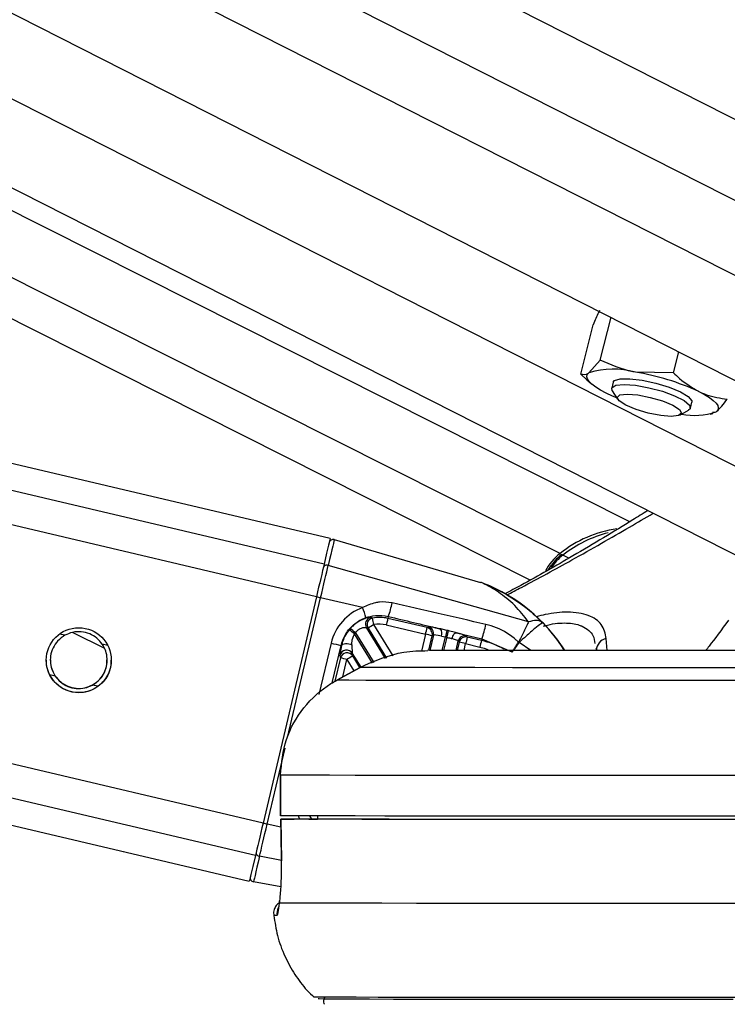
# Model space of a CAD drawing. Header units: millimetres. Extents: x 10 to 13239, y 20 to 10604.
# Tile 50 of 132: x 5384 to 5436, y 2934 to 3007. Entities that reach past the tile are written whole.
import ezdxf

# ---------------------------------------------------------------- set-up
doc = ezdxf.new("R2010")
doc.units = ezdxf.units.MM
doc.layers.add('COMPONENT_GEOMETRY', color=7, linetype='Continuous')
doc.styles.add('SLDTEXTSTYLE0', font='TXT', dxfattribs={"width": 0.75})
doc.dimstyles.new('SLDDIMSTYLE0', dxfattribs={"dimtxt": 75, "dimasz": 3.302, "dimexe": 0, "dimexo": 0.0625, "dimgap": 18.75, "dimtad": 0, "dimtih": 1, "dimtoh": 1, "dimdec": 0, "dimrnd": 1e-09, "dimzin": 12, "dimdsep": 46, "dimtxsty": 'SLDTEXTSTYLE0', "dimsah": 1, "dimcen": 0.09, "dimadec": 0, "dimazin": 3, "dimtfac": 1, "dimtdec": 0, "dimtofl": 0, "dimtmove": 0, "dimatfit": 3, "dimfxl": 1, "dimfrac": 2, "dimtolj": 1, "dimtzin": 12, "dimarcsym": 0})

# ---------------------------------------------------------------- blocks, each defined once
blk = doc.blocks.new('_D_5')
at = {"layer": 'COMPONENT_GEOMETRY', "color": 7}
for p, q in [((6913.409, 3087.794), (6453.731, 3087.794)), ((6456.906, 3087.794), (6456.906, 2097.186)), ((6306.854, 2081.952), (6284.002, 2081.952)), ((6284.002, 2081.952), (6284.002, 1962.889)), ((6606.958, 2081.952), (6629.809, 2081.952)), ((6629.809, 2081.952), (6629.809, 1962.889)), ((6284.002, 1962.889), (6306.854, 1962.889)), ((6629.809, 1962.889), (6606.958, 1962.889)), ((6456.906, 860.067), (6456.906, 1850.675)), ((4047.614, 860.067), (6460.081, 860.067))]:
    blk.add_line(p, q, dxfattribs=at)
for points in [[(6456.906, 3087.794), (6456.398, 3084.492), (6457.414, 3084.492)], [(6456.906, 860.067), (6457.414, 863.369), (6456.398, 863.369)]]:
    blk.add_solid(points, dxfattribs=at)
at = {"layer": 'COMPONENT_GEOMETRY', "color": 7, "char_height": 75, "attachment_point": 1, "style": 'SLDTEXTSTYLE0'}
for s, insert in [('7\'3.71"', (6306.854, 2059.569)), ('2228mm', (6252.322, 1947.356))]:
    blk.add_mtext(s, dxfattribs=dict(at, insert=insert))

msp = doc.modelspace()

# ---------------------------------------------------------------- linework, layer by layer
at = {"color": 7, "linetype": 'Continuous', "lineweight": 25}
for p, q in [((5203.57, 3098.5), (5470.032, 2963.214)), ((5429.017, 2969.64), (5173.519, 3098.238)), ((5178.595, 3098.283), (5445.625, 2962.709)), ((5406.898, 2968.408), (4867.546, 3095.587)), ((4758.261, 3094.643), (5400.93, 2943.102)), ((5426.833, 2981.57), (5427.637, 2984.738)), ((5425.395, 2980.54), (5426.321, 2984.185)), ((5432.245, 2980.65), (5432.638, 2982.199)), ((5426.833, 2981.57), (5426.007, 2980.634)), ((5432.245, 2980.65), (5429.432, 2980.69)), ((5425.395, 2980.54), (5425.851, 2980.117)), ((5425.849, 2980.118), (5426.191, 2979.819)), ((5427.792, 2979.938), (5427.683, 2979.505)), ((5427.729, 2979.311), (5428.125, 2978.688)), ((5432.72, 2977.522), (5433.365, 2977.88)), ((5433.498, 2978.028), (5433.608, 2978.462)), ((5435.132, 2977.725), (5435.393, 2977.765)), ((5434.959, 2977.593), (5435.151, 2977.637)), ((5407.201, 2968.319), (5418.007, 2965.166)), ((5421.545, 2962.25), (5406.754, 2966.415)), ((5405.885, 2964.103), (5401.943, 2947.386)), ((5409.299, 2963.298), (5406.192, 2964.03)), ((5411.192, 2962.647), (5411.157, 2962.504)), ((5414.059, 2961.82), (5411.157, 2962.504)), ((5410.994, 2959.539), (5409.579, 2961.828)), ((5409.579, 2961.828), (5409.698, 2961.778)), ((5411.043, 2962.019), (5413.945, 2961.335)), ((5414.149, 2961.874), (5414.059, 2961.82)), ((5387.912, 2961.471), (5390.238, 2960.3)), ((5414.52, 2961.273), (5414.254, 2960.144)), ((5414.431, 2961.219), (5414.52, 2961.273)), ((5415.524, 2961.62), (5415.059, 2961.724)), ((5415.111, 2961.2), (5415.412, 2961.138)), ((5416.227, 2961.445), (5418.096, 2960.999)), ((5417.016, 2961.123), (5416.96, 2961.211)), ((5418.066, 2960.875), (5417.016, 2961.123)), ((5407.704, 2960.503), (5407.743, 2960.495)), ((5416.194, 2960.136), (5416.359, 2960.839)), ((5416.359, 2960.839), (5416.415, 2960.752)), ((5416.901, 2960.638), (5417.952, 2960.39)), ((5418.096, 2960.999), (5418.066, 2960.875)), ((5418.096, 2960.999), (5420.314, 2960.038)), ((5420.849, 2960.72), (5420.846, 2960.723)), ((5420.852, 2960.718), (5420.849, 2960.72)), ((5407.626, 2959.773), (5407.657, 2959.583)), ((5408.536, 2959.921), (5409.165, 2958.905)), ((5408.568, 2959.731), (5408.536, 2959.921)), ((5426.518, 2960.304), (5426.557, 2960.14)), ((5409.113, 2958.889), (5407.382, 2957.939)), ((5407.383, 2957.937), (5409.114, 2958.887)), ((5409.114, 2958.887), (5409.112, 2958.89)), ((5407.383, 2957.937), (5407.382, 2957.939)), ((5403.227, 2950.932), (5403.231, 2947.932)), ((5403.237, 2950.932), (5403.227, 2950.932)), ((5403.241, 2947.932), (5403.237, 2950.932)), ((5403.231, 2947.932), (5403.241, 2947.932)), ((5403.249, 2947.682), (5403.3, 2944.597)), ((5403.255, 2947.682), (5403.26, 2947.682)), ((5405.975, 2947.687), (5404.246, 2947.685)), ((5405.331, 2947.683), (5405.975, 2947.684)), ((5405.97, 2947.934), (5405.975, 2947.68)), ((5403.306, 2944.595), (5403.297, 2944.597)), ((5403.264, 2942.679), (5401.242, 2943.045)), ((5403.164, 2941.484), (5403.167, 2941.643))]:
    msp.add_line(p, q, dxfattribs=at)
at = {"color": 8, "linetype": 'Continuous', "lineweight": 25}
for p, q in [((5218.539, 3098.63), (5470.022, 2970.95)), ((5229.273, 3098.723), (5470.014, 2976.497)), ((5240.89, 3098.824), (5470.006, 2982.5)), ((5421.671, 2965.335), (5157.889, 3098.103)), ((5423.873, 2967.298), (5163.889, 3098.155)), ((5191.299, 3098.393), (5451.53, 2966.271)), ((5405.885, 2964.103), (4848.959, 3095.426)), ((5406.45, 2966.501), (4859.314, 3095.516)), ((5401.378, 2944.992), (4766.425, 3094.713)), ((5401.943, 2947.386), (4776.767, 3094.803)), ((5424.511, 2966.944), (5424.087, 2967.179)), ((5403.756, 2953.698), (5406.192, 2964.03)), ((5409.698, 2961.778), (5411.067, 2959.565)), ((5411.551, 2959.733), (5410.123, 2962.041)), ((5422.62, 2962.168), (5422.49, 2962.278)), ((5387.321, 2961.255), (5386.919, 2961.35)), ((5410.034, 2959.207), (5408.701, 2961.363)), ((5408.764, 2961.436), (5410.123, 2959.238)), ((5413.945, 2961.335), (5413.652, 2960.094)), ((5414.177, 2960.145), (5414.431, 2961.219)), ((5415.177, 2960.139), (5415.412, 2961.138)), ((5415.502, 2961.117), (5415.271, 2960.139)), ((5390.477, 2960.511), (5390.074, 2960.606)), ((5406.967, 2960.675), (5406.075, 2956.892)), ((5407.053, 2957.741), (5407.704, 2960.503)), ((5416.415, 2960.752), (5416.27, 2960.136)), ((5416.782, 2960.134), (5416.901, 2960.638)), ((5421.705, 2960.126), (5420.852, 2960.718)), ((5427.353, 2960.123), (5427.272, 2961.016)), ((5407.657, 2959.583), (5407.25, 2957.858)), ((5409.094, 2958.879), (5408.568, 2959.731)), ((5407.842, 2958.191), (5408.143, 2959.469)), ((5408.143, 2959.469), (5408.656, 2958.638)), ((5386.608, 2958.233), (5386.208, 2958.327)), ((5389.745, 2957.493), (5389.361, 2957.584)), ((5402.25, 2947.314), (5403.572, 2952.918)), ((5403.259, 2947.076), (5402.25, 2947.314)), ((5405.537, 2947.686), (5405.39, 2947.922)), ((5403.299, 2944.625), (5401.688, 2944.932))]:
    msp.add_line(p, q, dxfattribs=at)
at = {"color": 7, "linetype": 'Continuous', "lineweight": 25, "flags": 128}
for points in [[(5427.276, 2979.144), (5426.856, 2979.365), (5426.502, 2979.583), (5426.219, 2979.795), (5426.014, 2979.996), (5425.888, 2980.184), (5425.845, 2980.355), (5425.885, 2980.506), (5426.007, 2980.634)], [(5427.792, 2979.938), (5427.885, 2980.061), (5428.31, 2980.192), (5429.023, 2980.203), (5429.939, 2980.094), (5430.947, 2979.876), (5431.925, 2979.577), (5432.755, 2979.233), (5433.337, 2978.884), (5433.602, 2978.574), (5433.608, 2978.462)], [(5427.729, 2979.311), (5427.697, 2979.543), (5427.989, 2979.719), (5428.594, 2979.78)], [(5428.594, 2979.78), (5429.44, 2979.719), (5430.424, 2979.543), (5431.429, 2979.273), (5432.333, 2978.943), (5433.026, 2978.59), (5433.426, 2978.26), (5433.483, 2977.99), (5433.365, 2977.88)], [(5434.125, 2979.255), (5434.545, 2979.034), (5434.899, 2978.816), (5435.181, 2978.605), (5435.387, 2978.403), (5435.512, 2978.216), (5435.555, 2978.045), (5435.515, 2977.894), (5435.393, 2977.765)], [(5428.055, 2978.799), (5427.754, 2978.924), (5427.276, 2979.144)], [(5428.83, 2979.071), (5429.616, 2979.008), (5430.53, 2978.829), (5431.433, 2978.561), (5432.187, 2978.245), (5432.678, 2977.928), (5432.831, 2977.66), (5432.623, 2977.481), (5432.085, 2977.418), (5431.3, 2977.481), (5430.386, 2977.66), (5429.483, 2977.928), (5428.729, 2978.245), (5428.237, 2978.561), (5428.084, 2978.829), (5428.292, 2979.008), (5428.83, 2979.071)], [(5406.898, 2968.408), (5406.898, 2968.408), (5406.869, 2968.283), (5406.783, 2967.917), (5406.642, 2967.319), (5406.45, 2966.501)], [(5407.201, 2968.319), (5407.194, 2968.287), (5407.172, 2968.195), (5407.136, 2968.042), (5407.087, 2967.83), (5407.023, 2967.559), (5406.946, 2967.232), (5406.856, 2966.85), (5406.754, 2966.415)], [(5406.45, 2966.501), (5406.399, 2966.283), (5406.34, 2966.033), (5406.275, 2965.756), (5406.204, 2965.455), (5406.128, 2965.134), (5406.049, 2964.799), (5405.967, 2964.453), (5405.885, 2964.103)], [(5406.192, 2964.03), (5406.274, 2964.379), (5406.355, 2964.723), (5406.434, 2965.056), (5406.509, 2965.375), (5406.58, 2965.675), (5406.645, 2965.95), (5406.703, 2966.198), (5406.754, 2966.415)], [(5411.157, 2962.504), (5411.154, 2962.491), (5411.147, 2962.461), (5411.136, 2962.414), (5411.122, 2962.354), (5411.105, 2962.281), (5411.086, 2962.199), (5411.065, 2962.111), (5411.043, 2962.019)], [(5415.893, 2961.012), (5415.921, 2961.102), (5415.956, 2961.188), (5415.996, 2961.265), (5416.04, 2961.331), (5416.087, 2961.384), (5416.136, 2961.421), (5416.183, 2961.442), (5416.227, 2961.445)], [(5407.743, 2960.495), (5407.778, 2960.552), (5407.842, 2960.598), (5407.93, 2960.631), (5408.036, 2960.648), (5408.155, 2960.648), (5408.278, 2960.631), (5408.398, 2960.599), (5408.508, 2960.553)], [(5467.467, 2958.887), (5462.355, 2958.882), (5457.328, 2958.877), (5452.415, 2958.873), (5447.644, 2958.869), (5443.043, 2958.866), (5438.636, 2958.864), (5434.45, 2958.862), (5430.507, 2958.862), (5426.829, 2958.862), (5423.439, 2958.862), (5420.354, 2958.864), (5417.593, 2958.866), (5415.171, 2958.869), (5413.101, 2958.873), (5411.395, 2958.877), (5410.064, 2958.882), (5409.114, 2958.887)], [(5467.47, 2957.937), (5462.489, 2957.931), (5457.585, 2957.926), (5452.782, 2957.922), (5448.106, 2957.918), (5443.58, 2957.915), (5439.226, 2957.913), (5435.069, 2957.911), (5431.128, 2957.91), (5427.423, 2957.91), (5423.974, 2957.91), (5420.799, 2957.911), (5417.912, 2957.913), (5415.33, 2957.915), (5413.065, 2957.918), (5411.129, 2957.922), (5409.532, 2957.926), (5408.281, 2957.931), (5407.383, 2957.937)], [(5467.413, 2950.932), (5462.358, 2950.926), (5457.373, 2950.921), (5452.483, 2950.917), (5447.71, 2950.913), (5443.077, 2950.91), (5438.604, 2950.907), (5434.314, 2950.905), (5430.227, 2950.904), (5426.36, 2950.903), (5422.733, 2950.903), (5419.362, 2950.904), (5416.264, 2950.905), (5413.452, 2950.907), (5410.94, 2950.91), (5408.74, 2950.913), (5406.861, 2950.917), (5405.313, 2950.921), (5404.103, 2950.926), (5403.237, 2950.932)], [(5401.943, 2947.386), (5401.86, 2947.036), (5401.779, 2946.69), (5401.7, 2946.355), (5401.624, 2946.035), (5401.553, 2945.734), (5401.488, 2945.458), (5401.429, 2945.209), (5401.378, 2944.992)], [(5401.688, 2944.932), (5401.74, 2945.148), (5401.798, 2945.396), (5401.863, 2945.671), (5401.933, 2945.97), (5402.009, 2946.288), (5402.087, 2946.622), (5402.168, 2946.965), (5402.25, 2947.314)], [(5467.417, 2947.932), (5462.362, 2947.926), (5457.377, 2947.921), (5452.487, 2947.917), (5447.714, 2947.913), (5443.081, 2947.909), (5438.608, 2947.907), (5434.318, 2947.905), (5430.231, 2947.904), (5426.364, 2947.903), (5422.737, 2947.903), (5419.366, 2947.904), (5416.268, 2947.905), (5413.456, 2947.907), (5410.944, 2947.909), (5408.744, 2947.913), (5406.865, 2947.917), (5405.317, 2947.921), (5404.107, 2947.926), (5403.241, 2947.932)], [(5403.306, 2944.595), (5403.274, 2946.594), (5403.255, 2947.682)], [(5467.311, 2947.682), (5461.99, 2947.676), (5456.749, 2947.671), (5451.616, 2947.666), (5446.617, 2947.662), (5441.78, 2947.659), (5437.127, 2947.656), (5432.685, 2947.654), (5428.475, 2947.653), (5424.52, 2947.653), (5420.84, 2947.653), (5417.454, 2947.654), (5414.38, 2947.656), (5411.634, 2947.659), (5409.23, 2947.662), (5407.181, 2947.666), (5405.496, 2947.671), (5404.185, 2947.676), (5403.255, 2947.682)], [(5466.258, 2947.683), (5461.232, 2947.678), (5456.286, 2947.673), (5451.444, 2947.668), (5446.731, 2947.665), (5442.169, 2947.662), (5437.779, 2947.659), (5433.585, 2947.658), (5429.607, 2947.657), (5425.863, 2947.656), (5422.373, 2947.657), (5419.154, 2947.658), (5416.22, 2947.659), (5413.588, 2947.662), (5411.269, 2947.665), (5409.274, 2947.668), (5407.615, 2947.673), (5406.298, 2947.678), (5405.331, 2947.683)], [(5401.378, 2944.992), (5401.186, 2944.178), (5401.045, 2943.583), (5400.959, 2943.221), (5400.93, 2943.102)], [(5401.688, 2944.932), (5401.586, 2944.5), (5401.496, 2944.12), (5401.419, 2943.794), (5401.356, 2943.526), (5401.306, 2943.316), (5401.27, 2943.165), (5401.249, 2943.075), (5401.242, 2943.045)], [(5468.972, 2941.484), (5463.747, 2941.478), (5458.591, 2941.472), (5453.529, 2941.468), (5448.587, 2941.464), (5443.79, 2941.46), (5439.16, 2941.457), (5434.722, 2941.455), (5430.497, 2941.454), (5426.506, 2941.453), (5422.769, 2941.453), (5419.306, 2941.454), (5416.132, 2941.455), (5413.264, 2941.457), (5410.716, 2941.46), (5408.501, 2941.464), (5406.63, 2941.468), (5405.112, 2941.472), (5403.955, 2941.478), (5403.164, 2941.484)], [(5438.409, 2934.505), (5434.298, 2934.503), (5430.397, 2934.502), (5426.727, 2934.502), (5423.304, 2934.502), (5420.146, 2934.503), (5417.267, 2934.505), (5414.682, 2934.507), (5412.404, 2934.51), (5410.443, 2934.514), (5408.809, 2934.518), (5407.51, 2934.523), (5406.552, 2934.528), (5405.94, 2934.534), (5405.678, 2934.541), (5405.667, 2934.542)], [(5436.645, 2934.361), (5432.606, 2934.36), (5428.792, 2934.359), (5425.221, 2934.359), (5421.91, 2934.36), (5418.877, 2934.361), (5416.137, 2934.363), (5413.702, 2934.366), (5411.586, 2934.37), (5409.798, 2934.373), (5408.348, 2934.378), (5407.243, 2934.383), (5406.488, 2934.389), (5406.087, 2934.395), (5406.018, 2934.399)]]:
    msp.add_lwpolyline(points, dxfattribs=at)
at = {"color": 8, "linetype": 'Continuous', "lineweight": 25, "flags": 128}
msp.add_lwpolyline([(5417.952, 2960.39), (5418.26, 2960.309), (5418.551, 2960.217)], dxfattribs=at)
at = {"color": 7, "linetype": 'Continuous', "lineweight": 25}
msp.add_circle((5388.341, 2959.417), 2.4, dxfattribs=at)
for centre, radius, start, end in [((5427.812, 2974.932), 5.981, 74.28874, 107.56397), ((5426.479, 2962.639), 18.29, 65.29121, 80.71009), ((5433.771, 2982.569), 5.07, 259.36029, 288.65963), ((5429.246, 2960.615), 8.574, 97.87152, 128.79863), ((5407.117, 2968.031), 0.3, 73.75097, 166.70541), ((5429.768, 2959.916), 9.221, 104.71737, 128.03188), ((5426.365, 2964.099), 4.055, 127.92157, 151.93354), ((5424.012, 2967.084), 0.121, 51.75954, 116.29792), ((5406.654, 2966.153), 0.28, 69.05538, 160.17103), ((5417.305, 2962.76), 2.506, 68.53598, 73.72527), ((5421.773, 3030.39), 68.164, 256.52083, 256.78627), ((5404.658, 2961.423), 5.006, 13.10558, 21.99292), ((5405.828, 2964.686), 5.738, 339.19036, 349.68122), ((5410.007, 2962.089), 0.501, 103.42966, 211.43992), ((5410.126, 2962.039), 0.501, 100.78022, 211.429), ((5410.529, 2959.841), 2.736, 76.72961, 100.46631), ((5194.91, 2922.435), 218.827, 10.42759, 10.55817), ((5410.913, 2959.505), 3.388, 138.03262, 140.00096), ((5289.472, 2829.738), 177.693, 47.82988, 47.99076), ((5465.039, 2872.976), 104.634, 121.65718, 121.93081), ((5410.529, 2959.842), 2.237, 76.7274, 100.46625), ((4993.472, 3060.774), 432.071, 346.69434, 346.76047), ((5413.943, 2961.333), 0.501, 346.90845, 76.5538), ((5414.033, 2961.387), 0.501, 346.90287, 76.56446), ((5412.57, 2963.098), 5.912, 339.20818, 349.87685), ((5326.002, 2862.398), 128.969, 50.11657, 50.33822), ((5410.484, 2959.876), 2.322, 137.80448, 140.17826), ((5386.215, 2843.368), 121.182, 76.53579, 76.7719), ((5414.606, 2961.415), 0.548, 336.89009, 34.35024), ((5718.777, 2891.265), 311.307, 166.93845, 167.0295), ((5687.693, 2898.537), 279.293, 166.95053, 167.05197), ((5416.846, 2960.723), 0.501, 76.90275, 166.57287), ((5416.902, 2960.635), 0.501, 76.89267, 166.56833), ((5867.253, 2854.506), 462.689, 166.67768, 166.73943), ((5448.609, 3136.641), 180.826, 256.68588, 256.92567), ((5392.184, 2856.333), 107.194, 76.66871, 76.93551), ((5868.091, 2854.296), 462.473, 166.67609, 166.73787), ((5416.516, 2954.307), 6.749, 61.52991, 76.7183), ((5427.455, 2960.137), 0.898, 101.73819, 179.7585), ((5408.113, 2959.653), 0.502, 32.35457, 166.10467), ((5408.144, 2959.462), 0.502, 32.34251, 166.12009), ((5385.423, 2863.68), 98.446, 76.65686, 76.94737), ((5496.045, 2817.452), 167.02, 121.58457, 121.75573), ((5401.716, 2945.211), 0.28, 173.26133, 264.32475), ((5401.295, 2943.34), 0.3, 166.71021, 259.76573)]:
    msp.add_arc(centre, radius, start, end, dxfattribs=at)
at = {"color": 8, "linetype": 'Continuous', "lineweight": 25}
for centre, radius, start, end in [((5426.457, 2964.106), 3.881, 127.63286, 146.42566), ((5413.647, 2953.459), 12.501, 32.46695, 68.52988), ((5418.095, 3014.812), 69.333, 256.52847, 256.78932), ((5403.977, 2940.688), 1.003, 154.43753, 186.27067), ((5402.949, 2943.608), 3.03, 265.81438, 270.57779)]:
    msp.add_arc(centre, radius, start, end, dxfattribs=at)
at = {"color": 7, "linetype": 'Continuous', "lineweight": 25}
for centre, major_axis, ratio, start_param, end_param in [((5410.56, 2959.828), (2.967, 2.197), 0.99993, 1.281974, 2.27264), ((5415.509, 2961.549), (1.363, -0.321), 0.051099, 1.919229, 3.088923), ((5413.647, 2953.465), (-7.838, 9.738), 0.999944, 4.604959, 4.804692), ((5413.647, 2953.453), (9.858, 7.686), 0.999943, 6.192465, 6.391117), ((5415.394, 2961.063), (0.876, -0.207), 0.080215, 1.919228, 3.088921), ((5415.598, 2961.528), (1.363, -0.321), 0.051099, 0.05205, 1.103023), ((5408.082, 2961.693), (0.452, 1.929), 0.036791, 2.249898, 3.053067), ((5408.568, 2961.578), (0.026, 1.666), 0.03361, 2.234336, 3.037504), ((5415.484, 2961.042), (0.876, -0.207), 0.080215, 0.052048, 1.103022)]:
    msp.add_ellipse(centre, major_axis=major_axis, ratio=ratio, start_param=start_param, end_param=end_param, dxfattribs=at)
at = {"color": 8, "linetype": 'Continuous', "lineweight": 25}
msp.add_ellipse((5408.036, 2949.122), major_axis=(2.967, 2.197), ratio=0.99993, start_param=2.834633, end_param=2.90397, dxfattribs=at)
at = {"color": 7, "linetype": 'Continuous', "lineweight": 25}
for points, knots in [([(5426.791, 2985.252), (5426.764, 2985.199), (5426.609, 2984.893), (5426.451, 2984.506), (5426.321, 2984.185)], [0, 0, 0, 0, 0.1735101, 1, 1, 1, 1]), ([(5429.432, 2980.69), (5429.368, 2980.701), (5428.456, 2980.862), (5427.615, 2981.229), (5426.833, 2981.57)], [0, 0, 0, 0, 0.070186, 1, 1, 1, 1]), ([(5426.007, 2980.634), (5425.99, 2980.623), (5425.749, 2980.455), (5425.566, 2980.499), (5425.395, 2980.54)], [0, 0, 0, 0, 0.070191, 1, 1, 1, 1]), ([(5432.245, 2980.65), (5432.395, 2980.505), (5432.98, 2979.941), (5433.637, 2979.547), (5434.125, 2979.255)], [0, 0, 0, 0, 0.25751, 1, 1, 1, 1]), ([(5434.125, 2979.255), (5434.307, 2979.173), (5434.986, 2978.866), (5435.698, 2978.77), (5436.219, 2978.701)], [0, 0, 0, 0, 0.268643, 1, 1, 1, 1]), ([(5435.393, 2977.765), (5435.41, 2977.778), (5435.655, 2977.958), (5435.947, 2978.343), (5436.219, 2978.701)], [0, 0, 0, 0, 0.070188, 1, 1, 1, 1]), ([(5430.349, 2970.464), (5429.982, 2970.235), (5428.271, 2969.166), (5425.152, 2967.296), (5421.908, 2965.436), (5420.198, 2964.522), (5419.804, 2964.312)], [0, 0, 0, 0, 0.118045, 0.54923, 0.896384, 1, 1, 1, 1]), ([(5407.181, 2968.32), (5407.17, 2968.324), (5407.143, 2968.334), (5407.113, 2968.329), (5407.094, 2968.326)], [0, 0, 0, 0, 0.372887, 1, 1, 1, 1]), ([(5423.959, 2967.192), (5423.834, 2967.093), (5423.567, 2966.881), (5423.354, 2966.58), (5423.24, 2966.42)], [0, 0, 0, 0, 0.465487, 1, 1, 1, 1]), ([(5423.24, 2966.42), (5423.154, 2966.33), (5423.057, 2966.228), (5422.998, 2966.098), (5422.991, 2966.083)], [0, 0, 0, 0, 0.883583, 1, 1, 1, 1]), ([(5421.545, 2962.25), (5421.217, 2962.668), (5420.547, 2963.52), (5419.317, 2964.477), (5418.431, 2964.98), (5418.035, 2965.153), (5418.015, 2965.162), (5418.007, 2965.166)], [0, 0, 0, 0, 0.2903712, 0.5915508, 0.8904816, 0.9584745, 1, 1, 1, 1]), ([(5418.222, 2965.092), (5418.232, 2965.088), (5418.261, 2965.076), (5418.818, 2964.852), (5419.922, 2964.297), (5421.402, 2963.328), (5422.234, 2962.527), (5422.62, 2962.156)], [0, 0, 0, 0, 0.034606, 0.096554, 0.409908, 0.726273, 1, 1, 1, 1]), ([(5411.474, 2963.658), (5411.16, 2963.699), (5410.744, 2963.752), (5410.005, 2963.626), (5409.605, 2963.44), (5409.299, 2963.298)], [0, 0, 0, 0, 0.417854, 0.553974, 1, 1, 1, 1]), ([(5418.389, 2962.058), (5417.221, 2962.327), (5414.915, 2962.858), (5412.611, 2963.394), (5411.474, 2963.658)], [0, 0, 0, 0, 0.5067303, 1, 1, 1, 1]), ([(5407.704, 2960.503), (5407.788, 2960.761), (5407.972, 2961.328), (5408.574, 2962.049), (5409.163, 2962.419), (5409.499, 2962.545), (5409.533, 2962.558)], [0, 0, 0, 0, 0.2827709, 0.6219585, 0.9615193, 1, 1, 1, 1]), ([(5409.89, 2962.576), (5409.862, 2962.577), (5409.831, 2962.578), (5409.684, 2962.553), (5409.456, 2962.495), (5409.044, 2962.312), (5408.667, 2962.051), (5408.468, 2961.847), (5408.394, 2961.77)], [0, 0, 0, 0, 0.176855, 0.2007, 0.411159, 0.640906, 0.865875, 1, 1, 1, 1]), ([(5409.533, 2962.558), (5409.767, 2962.626), (5410.311, 2962.783), (5410.872, 2962.697), (5411.192, 2962.647)], [0, 0, 0, 0, 0.429756, 1, 1, 1, 1]), ([(5410.032, 2962.532), (5409.999, 2962.543), (5409.951, 2962.558), (5409.904, 2962.572), (5409.89, 2962.576)], [0, 0, 0, 0, 0.698676, 1, 1, 1, 1]), ([(5411.192, 2962.647), (5412.431, 2962.352), (5413.72, 2962.044), (5415.009, 2961.736), (5415.059, 2961.724)], [0, 0, 0, 0, 0.961058, 1, 1, 1, 1]), ([(5408.764, 2961.436), (5408.799, 2961.483), (5408.885, 2961.598), (5409.007, 2961.69), (5409.162, 2961.778), (5409.328, 2961.834), (5409.513, 2961.846), (5409.557, 2961.834), (5409.579, 2961.828)], [0, 0, 0, 0, 0.1260643, 0.3094838, 0.335357, 0.5597723, 0.7806161, 1, 1, 1, 1]), ([(5420.809, 2960.75), (5420.753, 2960.801), (5420.276, 2961.24), (5419.474, 2961.753), (5418.656, 2961.983), (5418.389, 2962.058)], [0, 0, 0, 0, 0.082266, 0.700786, 1, 1, 1, 1]), ([(5421.545, 2962.25), (5421.501, 2962.15), (5421.408, 2961.944), (5421.215, 2961.546), (5421.011, 2961.139), (5420.872, 2960.872), (5420.809, 2960.75)], [0, 0, 0, 0, 0.261819, 0.541751, 0.790383, 1, 1, 1, 1]), ([(5422.62, 2962.156), (5422.576, 2962.149), (5422.489, 2962.136), (5422.105, 2961.842), (5421.71, 2961.506), (5421.318, 2961.156), (5421.024, 2960.88), (5420.852, 2960.718)], [0, 0, 0, 0, 0.260798, 0.521364, 0.669716, 0.806487, 1, 1, 1, 1]), ([(5422.62, 2962.156), (5422.549, 2962.211), (5422.413, 2962.315), (5422.062, 2962.376), (5421.743, 2962.298), (5421.545, 2962.25)], [0, 0, 0, 0, 0.297027, 0.564408, 1, 1, 1, 1]), ([(5422.62, 2962.168), (5422.617, 2962.17), (5422.612, 2962.176), (5422.603, 2962.184), (5422.599, 2962.188)], [0, 0, 0, 0, 0.555657, 1, 1, 1, 1]), ([(5387.321, 2961.255), (5387.132, 2961.127), (5386.786, 2960.891), (5386.421, 2960.341), (5386.237, 2959.749), (5386.234, 2959.155), (5386.363, 2958.644), (5386.531, 2958.362), (5386.608, 2958.233)], [0, 0, 0, 0, 0.204626, 0.376336, 0.548834, 0.703361, 0.864283, 1, 1, 1, 1]), ([(5390.074, 2960.606), (5389.951, 2960.758), (5389.706, 2961.063), (5389.154, 2961.389), (5388.53, 2961.543), (5387.872, 2961.506), (5387.503, 2961.338), (5387.321, 2961.255)], [0, 0, 0, 0, 0.196447, 0.3926086, 0.5933588, 0.7988343, 1, 1, 1, 1]), ([(5408.317, 2961.682), (5408.199, 2961.52), (5407.941, 2961.165), (5407.798, 2960.745), (5407.748, 2960.516), (5407.743, 2960.495)], [0, 0, 0, 0, 0.433562, 0.948013, 1, 1, 1, 1]), ([(5408.508, 2960.553), (5408.508, 2960.568), (5408.507, 2960.725), (5408.531, 2961.006), (5408.65, 2961.255), (5408.701, 2961.363)], [0, 0, 0, 0, 0.056695, 0.592126, 1, 1, 1, 1]), ([(5415.412, 2961.138), (5415.435, 2961.133), (5415.465, 2961.126), (5415.495, 2961.119), (5415.502, 2961.117)], [0, 0, 0, 0, 0.763129, 1, 1, 1, 1]), ([(5415.502, 2961.117), (5415.6, 2961.092), (5415.737, 2961.057), (5415.859, 2961.022), (5415.893, 2961.012)], [0, 0, 0, 0, 0.718863, 1, 1, 1, 1]), ([(5415.613, 2961.599), (5415.606, 2961.601), (5415.576, 2961.608), (5415.546, 2961.615), (5415.524, 2961.62)], [0, 0, 0, 0, 0.238357, 1, 1, 1, 1]), ([(5416.227, 2961.445), (5416.173, 2961.459), (5415.974, 2961.511), (5415.765, 2961.562), (5415.613, 2961.599)], [0, 0, 0, 0, 0.274423, 1, 1, 1, 1]), ([(5389.361, 2957.584), (5389.55, 2957.712), (5389.897, 2957.949), (5390.262, 2958.499), (5390.445, 2959.091), (5390.448, 2959.685), (5390.319, 2960.196), (5390.151, 2960.477), (5390.074, 2960.606)], [0, 0, 0, 0, 0.204646, 0.376342, 0.54884, 0.70337, 0.86427, 1, 1, 1, 1]), ([(5420.314, 2960.038), (5420.318, 2960.042), (5420.327, 2960.05), (5420.362, 2960.096), (5420.411, 2960.164), (5420.475, 2960.255), (5420.549, 2960.363), (5420.633, 2960.485), (5420.721, 2960.616), (5420.78, 2960.706), (5420.81, 2960.75)], [0, 0, 0, 0, 0.125035, 0.250001, 0.374998, 0.499977, 0.624969, 0.749958, 0.874979, 1, 1, 1, 1]), ([(5420.328, 2960.028), (5420.334, 2960.031), (5420.345, 2960.038), (5420.384, 2960.08), (5420.437, 2960.146), (5420.504, 2960.233), (5420.582, 2960.339), (5420.667, 2960.459), (5420.756, 2960.589), (5420.816, 2960.678), (5420.846, 2960.723)], [0, 0, 0, 0, 0.124757, 0.249951, 0.37449, 0.499753, 0.624501, 0.749405, 0.874622, 1, 1, 1, 1]), ([(5420.328, 2960.028), (5420.334, 2960.031), (5420.346, 2960.037), (5420.399, 2960.093), (5420.502, 2960.222), (5420.641, 2960.414), (5420.76, 2960.586), (5420.82, 2960.675), (5420.849, 2960.72)], [0, 0, 0, 0, 0.125333, 0.250981, 0.499982, 0.748985, 0.874569, 1, 1, 1, 1]), ([(5420.331, 2960.026), (5420.337, 2960.029), (5420.349, 2960.035), (5420.389, 2960.077), (5420.442, 2960.142), (5420.51, 2960.23), (5420.588, 2960.335), (5420.673, 2960.455), (5420.763, 2960.585), (5420.822, 2960.674), (5420.852, 2960.718)], [0, 0, 0, 0, 0.124976, 0.250004, 0.375016, 0.5, 0.624995, 0.750011, 0.87498, 1, 1, 1, 1]), ([(5420.846, 2960.723), (5420.83, 2960.73), (5420.815, 2960.737), (5420.81, 2960.75), (5420.81, 2960.75)], [0, 0, 0, 0, 0.998496, 1, 1, 1, 1]), ([(5409.114, 2958.887), (5410.17, 2959.359), (5411.777, 2960.075), (5413.522, 2960.112), (5414.12, 2960.125)], [0, 0, 0, 0, 0.657414, 1, 1, 1, 1]), ([(5467.536, 2960.145), (5467.131, 2960.145), (5465.24, 2960.143), (5461.902, 2960.139), (5457.567, 2960.135), (5453.332, 2960.131), (5449.215, 2960.128), (5445.238, 2960.126), (5441.419, 2960.124), (5437.779, 2960.123), (5434.333, 2960.122), (5431.101, 2960.122), (5428.096, 2960.122), (5425.336, 2960.123), (5422.833, 2960.125), (5420.599, 2960.127), (5418.647, 2960.13), (5416.985, 2960.133), (5415.635, 2960.137), (5414.66, 2960.141), (5414.276, 2960.144), (5414.118, 2960.145)], [0, 0, 0, 0, 0.015225, 0.070933, 0.12665, 0.182365, 0.238079, 0.293793, 0.349504, 0.405213, 0.460918, 0.516619, 0.572314, 0.628001, 0.683675, 0.73933, 0.794954, 0.850525, 0.905995, 0.96125, 1, 1, 1, 1]), ([(5386.141, 2958.461), (5386.061, 2958.663), (5385.944, 2958.958), (5385.961, 2959.307), (5385.967, 2959.418)], [0, 0, 0, 0, 0.682323, 1, 1, 1, 1]), ([(5386.259, 2959.431), (5386.256, 2959.348), (5386.243, 2959.07), (5386.367, 2958.658), (5386.533, 2958.376), (5386.608, 2958.247)], [0, 0, 0, 0, 0.189302, 0.629176, 1, 1, 1, 1]), ([(5389.361, 2957.598), (5389.55, 2957.726), (5389.898, 2957.962), (5390.257, 2958.512), (5390.434, 2959.023), (5390.426, 2959.332), (5390.423, 2959.435)], [0, 0, 0, 0, 0.322708, 0.593506, 0.865546, 1, 1, 1, 1]), ([(5390.715, 2959.422), (5390.72, 2959.295), (5390.732, 2958.963), (5390.553, 2958.437), (5390.259, 2957.935), (5390.007, 2957.697), (5389.882, 2957.579)], [0, 0, 0, 0, 0.178348, 0.466525, 0.735589, 1, 1, 1, 1]), ([(5389.882, 2957.579), (5389.706, 2957.453), (5389.355, 2957.2), (5388.656, 2957.004), (5387.913, 2957.017), (5387.182, 2957.269), (5386.57, 2957.741), (5386.265, 2958.188), (5386.157, 2958.424), (5386.141, 2958.461)], [0, 0, 0, 0, 0.154807, 0.309335, 0.468496, 0.636731, 0.806585, 0.969705, 1, 1, 1, 1]), ([(5386.608, 2958.247), (5386.731, 2958.095), (5386.976, 2957.791), (5387.528, 2957.464), (5388.152, 2957.31), (5388.81, 2957.347), (5389.179, 2957.515), (5389.361, 2957.598)], [0, 0, 0, 0, 0.19649, 0.392654, 0.593391, 0.798812, 1, 1, 1, 1]), ([(5386.608, 2958.233), (5386.731, 2958.081), (5386.976, 2957.776), (5387.528, 2957.449), (5388.152, 2957.295), (5388.81, 2957.332), (5389.179, 2957.501), (5389.361, 2957.584)], [0, 0, 0, 0, 0.1964599, 0.392646, 0.5933409, 0.7988461, 1, 1, 1, 1]), ([(5403.237, 2950.932), (5403.323, 2951.826), (5403.496, 2953.612), (5404.863, 2955.989), (5406.324, 2957.326), (5407.24, 2957.854), (5407.383, 2957.937)], [0, 0, 0, 0, 0.313659, 0.627134, 0.941603, 1, 1, 1, 1]), ([(5403.266, 2947.682), (5403.299, 2947.682), (5403.366, 2947.683), (5403.594, 2947.683), (5403.895, 2947.684), (5404.127, 2947.684), (5404.246, 2947.685)], [0, 0, 0, 0, 0.246297, 0.492439, 0.738648, 1, 1, 1, 1]), ([(5403.164, 2941.484), (5403.188, 2941.689), (5403.246, 2942.185), (5403.31, 2943.259), (5403.308, 2944.15), (5403.306, 2944.595)], [0, 0, 0, 0, 0.260346, 0.630686, 1, 1, 1, 1]), ([(5403.192, 2941.544), (5403.115, 2941.487), (5402.952, 2941.366), (5402.782, 2941.08), (5402.7, 2940.792), (5402.737, 2940.619), (5402.749, 2940.563)], [0, 0, 0, 0, 0.253709, 0.540322, 0.853002, 1, 1, 1, 1]), ([(5402.98, 2940.579), (5403.011, 2940.617), (5403.076, 2940.698), (5403.134, 2941.214), (5403.164, 2941.484)], [0, 0, 0, 0, 0.475873, 1, 1, 1, 1]), ([(5403.167, 2941.643), (5403.162, 2941.603), (5403.132, 2941.386), (5403.108, 2941.189), (5403.077, 2941.066), (5403.084, 2941.085), (5403.084, 2941.087)], [0, 0, 0, 0, 0.124125, 0.669301, 0.973576, 1, 1, 1, 1]), ([(5402.748, 2940.56), (5402.819, 2940.065), (5402.967, 2939.033), (5403.512, 2937.564), (5404.258, 2936.213), (5405.004, 2935.198), (5405.541, 2934.692), (5405.723, 2934.52)], [0, 0, 0, 0, 0.217803, 0.454288, 0.678348, 0.890733, 1, 1, 1, 1]), ([(5406.51, 2934.509), (5406.495, 2934.489), (5406.443, 2934.422), (5406.411, 2934.267), (5406.421, 2934.107), (5406.467, 2934.026), (5406.48, 2934.004)], [0, 0, 0, 0, 0.140834, 0.478069, 0.852782, 1, 1, 1, 1])]:
    msp.add_open_spline(points, degree=3, knots=knots, dxfattribs=at)
at = {"color": 8, "linetype": 'Continuous', "lineweight": 25}
for points, knots in [([(5419.933, 2964.232), (5420.295, 2964.419), (5421.941, 2965.27), (5425.054, 2966.978), (5428.297, 2968.829), (5430.163, 2969.927), (5430.739, 2970.266)], [0, 0, 0, 0, 0.092197, 0.419362, 0.820665, 1, 1, 1, 1]), ([(5427.272, 2961.016), (5427.21, 2961.38), (5427.094, 2962.052), (5426.043, 2962.795), (5424.564, 2963.025), (5423.167, 2962.891), (5422.347, 2962.679), (5422.128, 2962.623)], [0, 0, 0, 0, 0.270531, 0.499079, 0.730828, 0.928335, 1, 1, 1, 1]), ([(5422.642, 2961.927), (5422.682, 2961.94), (5423.235, 2962.11), (5424.204, 2962.214), (5425.072, 2962.103), (5425.808, 2961.799), (5426.354, 2961.361), (5426.414, 2960.848), (5426.438, 2960.644)], [0, 0, 0, 0, 0.018309, 0.256755, 0.482318, 0.535518, 0.815624, 1, 1, 1, 1]), ([(5436.301, 2962.364), (5435.787, 2961.667), (5435.15, 2960.802), (5434.707, 2960.232), (5434.622, 2960.122)], [0, 0, 0, 0, 0.806497, 1, 1, 1, 1])]:
    msp.add_open_spline(points, degree=3, knots=knots, dxfattribs=at)

# ---------------------------------------------------------------- dimensions: what is measured, and where the dimension line sits
at = {"layer": 'COMPONENT_GEOMETRY', "color": 7}
dim = msp.add_linear_dim(base=(6456.906, 860.067), p1=(6914.679, 3087.794), p2=(4046.344, 860.067), angle=90, dimstyle='SLDDIMSTYLE0', dxfattribs=at)
dim.commit()
dim.dimension.update_dxf_attribs({"geometry": '_D_5', "text_midpoint": (6456.906, 1973.931), "dimtype": 160})

doc.saveas('drawing.dxf')
